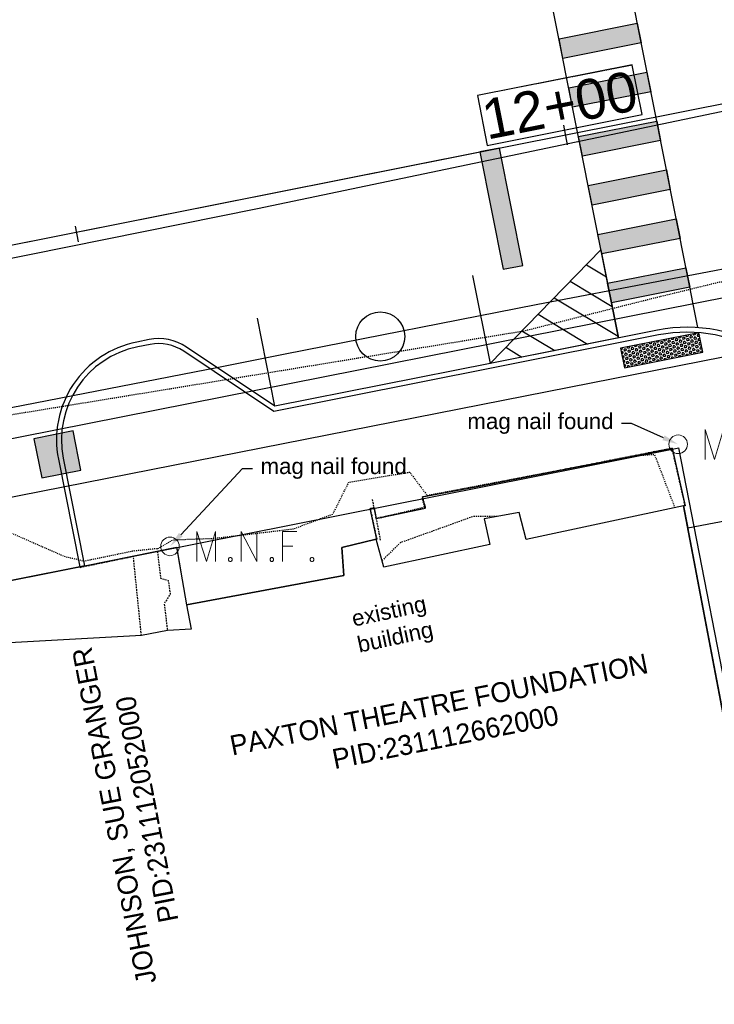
# Model space of a CAD drawing. Header units: feet. Extents: x 1743473 to 1753761, y 447116 to 448712.
# Tile 26 of 34: x 1750699 to 1750769, y 448063 to 448162. Entities that reach past the tile are written whole.
import ezdxf
from ezdxf import colors
from ezdxf.entities.mleader import LeaderData, LeaderLine
from ezdxf.math import Vec2, Vec3

# ---------------------------------------------------------------- set-up
doc = ezdxf.new("R2010")
doc.units = ezdxf.units.FT
doc.header["$MEASUREMENT"] = 0
for name, pattern in [('dsolidcl', [0]), ('elecex', [0]), ('HIDDEN', [0.09375, 0.0625, -0.03125]), ('HIDDENX2', [0.1875, 0.125, -0.0625]), ('OhDOT_USTN1', [0.054999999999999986, 0.014, -0.04099999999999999]), ('OhDOT_USTN3', [0.22, 0.165, -0.055]), ('OhDOT_USTN5', [0.11, 0.055, -0.055]), ('rowex', [0]), ('waterex', [0])]:
    doc.linetypes.add(name, pattern=pattern)
doc.layers.get('Defpoints').update_dxf_attribs({"color": 13})
for name, color, linetype in [('ALIGN', 7, 'Continuous'), ('BD_X_Building', 231, 'Continuous'), ('C-STM STR', 132, 'Continuous'), ('PM_P_CL_Double_Solid', 2, 'dsolidcl'), ('PM_P_Crosswalk', 7, 'Continuous'), ('PM_P_Edge_Line', 7, 'Continuous'), ('PM_P_Parking_Lot_Stall', 7, 'Continuous'), ('PV_P_Curb', 120, 'Continuous'), ('PV_P_Curb_Ramp', 120, 'Continuous'), ('PV_P_EOP', 7, 'Continuous'), ('PV_P_Walk', 231, 'Continuous'), ('PV_X_EOP', 7, 'OhDOT_USTN3'), ('PV_X_Steps', 120, 'OhDOT_USTN1'), ('PV_X_Walk', 120, 'OhDOT_USTN5'), ('RD_X_Misc_Items', 1, 'OhDOT_USTN3'), ('RW_X_Fee_RW', 6, 'rowex'), ('SH_Text', 7, 'Continuous'), ('SRF-CONT EG MAJ', 9, 'HIDDENX2'), ('SRF-CONT EG MIN', 8, 'HIDDEN'), ('SRF-LBL EG.202402405', 7, 'Continuous'), ('SV_X_Control_Cells_Found', 7, 'Continuous'), ('UT_X_Electric', 1, 'elecex'), ('UT_X_Water', 133, 'waterex'), ('XREF', 7, 'Continuous')]:
    doc.layers.add(name, color=color, linetype=linetype)
doc.layers.add('SC_Scratch1', color=7, linetype='Continuous', plot=False)
doc.styles.add('CBUS', font='font31.shx', dxfattribs={"height": 0.1})
doc.styles.add('L80', font='arial.ttf', dxfattribs={"height": 0.08})
doc.styles.add('Slanted-Normal', font='font31.shx', dxfattribs={"height": 0.14})

# ---------------------------------------------------------------- blocks, each defined once
blk = doc.blocks.new('MNAIL')
at = {"layer": 'SV_X_Control_Cells_Found', "color": 7, "linetype": 'Continuous', "lineweight": 0, "flags": 128}
for points in [[(0.07201255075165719, -0.04043553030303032), (0.07201255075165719, 0.03956446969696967), (0.0973653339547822, -0.04043553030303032), (0.1216158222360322, 0.03956446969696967), (0.1216158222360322, -0.04043553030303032)], [(0.1905135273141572, -0.04043553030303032), (0.1905135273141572, 0.03956446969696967), (0.2318538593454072, -0.04043553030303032), (0.2318538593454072, 0.03956446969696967)], [(0.3393233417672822, 0.03956446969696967), (0.3012898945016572, 0.03956446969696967), (0.3012898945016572, -0.04043553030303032)], [(0.3012898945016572, 0.0005117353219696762), (0.3283003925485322, 0.0005117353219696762)], [(0.1602046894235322, -0.02972263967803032), (0.1629561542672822, -0.02972263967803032), (0.1646138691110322, -0.03098240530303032), (0.1662630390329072, -0.03350193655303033), (0.1662630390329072, -0.03665623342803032), (0.1646138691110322, -0.03917576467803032), (0.1629561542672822, -0.04043553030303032), (0.1602046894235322, -0.04043553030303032), (0.1585469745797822, -0.03917576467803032), (0.1568978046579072, -0.03665623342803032), (0.1568978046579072, -0.03350193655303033), (0.1585469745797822, -0.03098240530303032), (0.1602046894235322, -0.02972263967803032)], [(0.2709810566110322, -0.02972263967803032), (0.2737325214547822, -0.02972263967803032), (0.2753902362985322, -0.03098240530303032), (0.2770394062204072, -0.03350193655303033), (0.2770394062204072, -0.03665623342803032), (0.2753902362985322, -0.03917576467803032), (0.2737325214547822, -0.04043553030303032), (0.2709810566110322, -0.04043553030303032), (0.2693233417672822, -0.03917576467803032), (0.2676741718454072, -0.03665623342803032), (0.2676741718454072, -0.03350193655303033), (0.2693233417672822, -0.03098240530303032), (0.2709810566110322, -0.02972263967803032)], [(0.3784505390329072, -0.02972263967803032), (0.3812020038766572, -0.02972263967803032), (0.3828597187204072, -0.03098240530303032), (0.3845088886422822, -0.03350193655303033), (0.3845088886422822, -0.03665623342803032), (0.3828597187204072, -0.03917576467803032), (0.3812020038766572, -0.04043553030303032), (0.3784505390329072, -0.04043553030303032), (0.3767928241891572, -0.03917576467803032), (0.3751436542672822, -0.03665623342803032), (0.3751436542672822, -0.03350193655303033), (0.3767928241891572, -0.03098240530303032), (0.3784505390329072, -0.02972263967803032)]]:
    blk.add_lwpolyline(points, dxfattribs=at)
at = {"layer": 'SV_X_Control_Cells_Found', "color": 7, "linetype": 'Continuous', "lineweight": 0}
blk.add_circle((2.499999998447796e-05, -2.916666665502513e-05), 0.0248708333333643, dxfattribs=at)
blk = doc.blocks.new('*U169', base_point=(1750714.55, 448108.7174, 734.0942999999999))
at = {"xscale": 37.50000000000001, "yscale": 37.50000000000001, "zscale": 37.50000000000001}
blk.add_blockref('MNAIL', (1750714.55, 448108.7174, 734.0942999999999), dxfattribs=at)
blk = doc.blocks.new('*U170', base_point=(1750765.505, 448118.9613999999, 733.9662))
at = {"xscale": 37.50000000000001, "yscale": 37.50000000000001, "zscale": 37.50000000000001}
blk.add_blockref('MNAIL', (1750765.505, 448118.9613999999, 733.9662), dxfattribs=at)
blk = doc.blocks.new('Dim1')
h = blk.add_hatch(color=4)
h.dxf.hatch_style = 1
h.paths.add_polyline_path([(0, 0), (-1.000000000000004, -0.1999999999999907), (-1.000000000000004, 0.1999999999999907)])
at = {"color": 4}
blk.add_lwpolyline([(0, 0), (-1.000000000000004, -0.1999999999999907), (-1.000000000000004, 0.1999999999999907), (0, 0)], dxfattribs=at)
blk = doc.blocks.new('*U292')
h = blk.add_hatch()
h.set_pattern_fill('HEX', color=0, scale=0.9999999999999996, angle=-0.4128141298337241)
h.set_pattern_definition([(359.5871858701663, (3.999896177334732, -0.02881961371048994), (0.001559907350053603, 0.2165007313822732), [0.125, -0.2499999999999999]), (119.5871858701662, (3.999896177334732, -0.02881961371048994), (-0.1882750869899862, -0.1068994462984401), [0.1249999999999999, -0.2499999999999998]), (59.58718587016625, (4.124892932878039, -0.02972022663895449), (-0.1867151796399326, 0.1096012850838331), [0.1249999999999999, -0.2499999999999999])])
h.paths.add_polyline_path([(0, 0), (7.999792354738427, -0.05763922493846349), (8.01420216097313, 1.942308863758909), (0.01440980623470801, 1.999948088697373)])
at = {"color": 0}
blk.add_lwpolyline([(0, 0), (7.999792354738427, -0.05763922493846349), (8.01420216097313, 1.942308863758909), (0.01440980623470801, 1.999948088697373)], close=True, dxfattribs=at)
blk = doc.blocks.new('2024.02405 EX BASE_1')
at = {"layer": 'BD_X_Building', "flags": 128}
for points in [[(1750766.041999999, 448112.7990000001), (1750750.255, 448109.4010000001), (1750749.57, 448112.1099999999), (1750746.049000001, 448111.4920000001), (1750746.618, 448108.9019999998), (1750735.982, 448106.6359999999), (1750735.240999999, 448109.452), (1750731.777, 448108.6189999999), (1750731.997, 448105.8089999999), (1750716.196, 448102.8500000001), (1750716.671, 448100.4240000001)], [(1750766.041999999, 448112.7990000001), (1750776.062, 448060.0979999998), (1750777.96, 448060.426), (1750780.348, 448048.219), (1750778.755, 448047.8089999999), (1750786.858, 448006.693)]]:
    blk.add_lwpolyline(points, dxfattribs=at)
at = {"layer": 'PV_X_EOP', "flags": 128}
for points in [[(1750713.286, 448108.2390000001), (1750713.617, 448105.531), (1750714.372, 448105.2999999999), (1750714.577, 448103.938), (1750713.974, 448102.9829999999), (1750714.288, 448100.293)], [(1750710.886, 448107.6869999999), (1750705.523, 448106.5769999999), (1750705.504544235, 448106.6650406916)], [(1750711.686, 448099.7729999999), (1750710.886, 448107.6869999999)]]:
    blk.add_lwpolyline(points, dxfattribs=at)
at = {"layer": 'PV_X_Steps', "flags": 128}
blk.add_lwpolyline([(1750739.82, 448113.6009999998), (1750740.069, 448112.6430000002), (1750735.644, 448111.562)], dxfattribs=at)
at = {"layer": 'PV_X_Walk', "flags": 128}
blk.add_lwpolyline([(1750715.226629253, 448108.5967710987), (1750716.196, 448102.8500000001)], dxfattribs=at)
at = {"layer": 'RD_X_Misc_Items', "flags": 128}
for points in [[(1750766.214, 448112.7760000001), (1750764.899999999, 448118.5580000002), (1750745.265, 448114.6970000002), (1750739.858, 448113.6740000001), (1750740.165490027, 448112.5514887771), (1750735.231, 448111.5279999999), (1750735.037, 448112.5949999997), (1750734.625, 448112.5239999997), (1750735.293, 448109.4070000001)], [(1750735.668, 448109.3459999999), (1750734.854, 448113.5010000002)]]:
    blk.add_lwpolyline(points, dxfattribs=at)
at = {"layer": 'RW_X_Fee_RW'}
for points in [[(1750421.269276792, 447718.3973507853), (1750359.648203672, 448037.9450893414), (1750765.564387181, 448118.5986356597)], [(1750772.019889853, 448085.5096304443), (1750765.564387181, 448118.5986356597)]]:
    blk.add_lwpolyline(points, dxfattribs=at)
at = {"layer": 'SC_Scratch1', "flags": 128}
blk.add_lwpolyline([(1750297.913, 448057.8719999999), (1750322.193, 448063.1579999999), (1750388.448, 448076.307), (1750437.35, 448086.061), (1750484.746, 448095.448), (1750531.618, 448104.4889999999), (1750532.216, 448104.629), (1750579.58, 448114.16), (1750627.553, 448123.651), (1750673.935, 448132.645), (1750723.325, 448142.615), (1750770.448, 448152.476), (1750792.279, 448157.144), (1750824.588, 448164.212), (1750874.898, 448175.045), (1750923.596, 448186.2569999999), (1750974.024, 448199.053), (1751025.284, 448212.84)], dxfattribs=at)
at = {"layer": 'UT_X_Electric', "flags": 128}
blk.add_lwpolyline([(1750571.278, 448088.5779), (1750774.447, 448128.6095)], dxfattribs=at)
at = {"layer": 'UT_X_Water'}
for points, elevation in [([(1750460.795469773, 448072.5486002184), (1750502.298265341, 448080.7401604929), (1750506.207961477, 448081.5850397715), (1750531.373650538, 448086.5377121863), (1750574.024566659, 448094.931102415), (1750582.522118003, 448096.6116348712), (1750598.207004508, 448099.7135826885), (1750611.277893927, 448102.2985689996), (1750614.546160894, 448102.9449232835), (1750641.818683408, 448108.4147351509), (1750650.480350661, 448110.1142070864), (1750660.483398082, 448111.8812128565), (1750667.312462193, 448113.4253635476), (1750679.25404291, 448115.7042215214), (1750797.748776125, 448139.1700782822), (1750801.698207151, 448139.5314353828), (1750804.399255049, 448140.5163092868), (1750811.047136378, 448142.1643937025), (1750831.436119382, 448147.3212247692), (1750880.900735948, 448160.2381246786), (1750883.484829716, 448160.9116688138), (1750888.018162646, 448162.0507932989), (1750897.38398385, 448164.5507964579), (1750965.43467242, 448182.3212417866)], 734.5559586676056), ([(1750451.033104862, 448074.2058482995), (1750494.015087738, 448082.6440370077), (1750525.248223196, 448088.6685040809), (1750552.710048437, 448094.0267814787), (1750568.065915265, 448097.0776713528), (1750590.772161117, 448101.5958911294), (1750617.742097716, 448106.8672779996), (1750638.509723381, 448110.8741374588), (1750653.865590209, 448113.925027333), (1750683.294970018, 448119.6308668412), (1750689.989661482, 448120.9823716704), (1750719.41904129, 448126.6882111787), (1750726.113240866, 448128.0396291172), (1750751.278843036, 448132.9927934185), (1750775.818357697, 448137.6654375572), (1750786.444578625, 448139.7973156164), (1750805.874403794, 448143.6513922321)], 734.5451501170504)]:
    blk.add_lwpolyline(points, dxfattribs=dict(at, elevation=elevation))
at = {"layer": 'SV_X_Control_Cells_Found'}
for name, p in [('*U170', (1750765.505, 448118.9613999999, 733.9662)), ('*U169', (1750714.55, 448108.7174, 734.0942999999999))]:
    blk.add_blockref(name, p, dxfattribs=at)
at = {"layer": 'SC_Scratch1', "insert": (1750732.638628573, 448102.2256361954), "char_height": 1.6, "width": 7.571798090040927, "attachment_point": 1, "rotation": 12.096355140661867, "style": 'L80'}
blk.add_mtext('existing building', dxfattribs=at)
at = {"layer": 'SH_Text', "char_height": 2, "width": 42.03753408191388, "attachment_point": 1, "style": 'CBUS'}
for s, insert, rotation in [('\\pxqc;JOHNSON, SUE GRANGER\\PPID:231112052000', (1750711.98602803, 448060.8781445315), 101), ('\\pxqc;PAXTON THEATRE FOUNDATION\\PPID:231112662000', (1750720.7047331, 448089.751362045), 11.238023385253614)]:
    blk.add_mtext(s, dxfattribs=dict(at, insert=insert, rotation=rotation))
at = {"layer": 'SC_Scratch1'}
ml = blk.add_multileader_mtext('Standard', dxfattribs=at)
ml.set_content('DOORWAY', color=256, style='L80')
ml.set_leader_properties()
ml.build(insert=Vec2(0, 0))
ml.multileader.update_dxf_attribs({"text_left_attachment_type": 2, "text_right_attachment_type": 2, "dogleg_length": 0.05, "arrow_head_size": 1.6, "scale": 20})
ctx = ml.context
ctx.base_point, ctx.scale, ctx.char_height, ctx.arrow_head_size, ctx.landing_gap_size, ctx.plane_origin = Vec3(1750602.124311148, 448168.321568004), 20, 1.6, 1.6, 0.8, Vec3(1750576.896707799, 448163.0856708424)
ctx.left_attachment, ctx.right_attachment = 2, 2
notes = []
notes.append((ctx, [(0, (1, 1, 0), (1750601.124311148, 448168.321568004), (1, 0), 1, [(0, [(1750601.435, 448153.3190000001)], 0, [])])]))
ctx.mtext.insert, ctx.mtext.width, ctx.mtext.flow_direction = Vec3(1750602.924311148, 448169.121568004), 19.47939972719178, 5
ml = blk.add_multileader_mtext('Standard', dxfattribs=at)
ml.set_content('mag nail found', color=256, style='L80')
ml.set_leader_properties()
ml.build(insert=Vec2(0, 0))
ml.multileader.update_dxf_attribs({"text_left_attachment_type": 2, "text_right_attachment_type": 2, "dogleg_length": 0.05, "arrow_head_size": 1.6, "scale": 20})
ctx = ml.context
ctx.base_point, ctx.scale, ctx.char_height, ctx.arrow_head_size, ctx.landing_gap_size, ctx.plane_origin = Vec3(1750740.3371173, 448121.0330136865, 733.9662), 20, 1.6, 1.6, 0.8, Vec3(1750765.505, 448118.9613999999, 733.9662)
ctx.left_attachment, ctx.right_attachment, ctx.text_align_type = 2, 2, 2
notes.append((ctx, [(1, (1, 1, 0), (1750760.829180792, 448121.0330136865, 733.9662), (-1, 0), 1, [(0, [(1750765.505, 448118.9613999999, 733.9662)], 0, [])])]))
ctx.mtext.insert, ctx.mtext.alignment, ctx.mtext.flow_direction = Vec3(1750759.029180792, 448122.0818540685, 733.9662), 3, 5
ml = blk.add_multileader_mtext('Standard', dxfattribs=at)
ml.set_content('mag nail found', color=256, style='L80')
ml.set_leader_properties()
ml.build(insert=Vec2(0, 0))
ml.multileader.update_dxf_attribs({"text_left_attachment_type": 2, "text_right_attachment_type": 2, "dogleg_length": 0.05, "arrow_head_size": 1.6, "scale": 20})
ctx = ml.context
ctx.base_point, ctx.scale, ctx.char_height, ctx.arrow_head_size, ctx.landing_gap_size, ctx.plane_origin = Vec3(1750722.828981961, 448116.5217530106, 734.0942999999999), 20, 1.6, 1.6, 0.8, Vec3(1750714.55, 448108.7174, 734.0942999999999)
ctx.left_attachment, ctx.right_attachment = 2, 2
notes.append((ctx, [(0, (1, 1, 0), (1750721.828981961, 448116.5217530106, 734.0942999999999), (1, 0), 1, [(0, [(1750714.55, 448108.7174, 734.0942999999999)], 0, [])])]))
ctx.mtext.insert, ctx.mtext.flow_direction = Vec3(1750723.628981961, 448117.5705933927, 734.0942999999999), 5
ml = blk.add_multileader_mtext('Standard', dxfattribs=at)
ml.set_content('DOORWAY', color=256, style='L80')
ml.set_leader_properties()
ml.build(insert=Vec2(0, 0))
ml.multileader.update_dxf_attribs({"text_left_attachment_type": 2, "text_right_attachment_type": 2, "dogleg_length": 0.05, "arrow_head_size": 1.6, "scale": 20})
ctx = ml.context
ctx.base_point, ctx.scale, ctx.char_height, ctx.arrow_head_size, ctx.landing_gap_size, ctx.plane_origin = Vec3(1750611.057451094, 448077.5158263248), 20, 1.6, 1.6, 0.8, Vec3(1750582.597707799, 448097.4566708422)
ctx.left_attachment, ctx.right_attachment = 2, 2
notes.append((ctx, [(0, (1, 1, 0), (1750610.057451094, 448077.5158263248), (1, 0), 1, [(0, [(1750607.136, 448087.6899999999)], 0, [])])]))
ctx.mtext.insert, ctx.mtext.width, ctx.mtext.flow_direction = Vec3(1750611.857451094, 448078.3158263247), 19.47939972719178, 5
ml = blk.add_multileader_mtext('Standard', dxfattribs=at)
ml.set_content('DOORWAY', color=256, style='L80')
ml.set_leader_properties()
ml.build(insert=Vec2(0, 0))
ml.multileader.update_dxf_attribs({"text_left_attachment_type": 2, "text_right_attachment_type": 2, "dogleg_length": 0.05, "arrow_head_size": 1.6, "scale": 20})
ctx = ml.context
ctx.base_point, ctx.scale, ctx.char_height, ctx.arrow_head_size, ctx.landing_gap_size, ctx.plane_origin = Vec3(1750592.027451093, 448073.3028263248), 20, 1.6, 1.6, 0.8, Vec3(1750563.567707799, 448093.2436708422)
ctx.left_attachment, ctx.right_attachment = 2, 2
notes.append((ctx, [(0, (1, 1, 0), (1750591.027451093, 448073.3028263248), (1, 0), 1, [(0, [(1750588.106, 448083.477)], 0, [])])]))
ctx.mtext.insert, ctx.mtext.width, ctx.mtext.flow_direction = Vec3(1750592.827451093, 448074.1028263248), 19.47939972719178, 5
ml = blk.add_multileader_mtext('Standard', dxfattribs=at)
ml.set_content('DOORWAY', color=256, style='L80')
ml.set_leader_properties()
ml.build(insert=Vec2(0, 0))
ml.multileader.update_dxf_attribs({"text_left_attachment_type": 2, "text_right_attachment_type": 2, "dogleg_length": 0.05, "arrow_head_size": 1.6, "scale": 20})
ctx = ml.context
ctx.base_point, ctx.scale, ctx.char_height, ctx.arrow_head_size, ctx.landing_gap_size, ctx.plane_origin = Vec3(1750587.487451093, 448072.4218263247), 20, 1.6, 1.6, 0.8, Vec3(1750559.027707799, 448092.3626708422)
ctx.left_attachment, ctx.right_attachment = 2, 2
notes.append((ctx, [(0, (1, 1, 0), (1750586.487451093, 448072.4218263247), (1, 0), 1, [(0, [(1750583.566, 448082.5959999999)], 0, [])])]))
ctx.mtext.insert, ctx.mtext.width, ctx.mtext.flow_direction = Vec3(1750588.287451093, 448073.2218263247), 19.47939972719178, 5
ml = blk.add_multileader_mtext('Standard', dxfattribs=at)
ml.set_content('DOORWAY', color=256, style='L80')
ml.set_leader_properties()
ml.build(insert=Vec2(0, 0))
ml.multileader.update_dxf_attribs({"text_left_attachment_type": 2, "text_right_attachment_type": 2, "dogleg_length": 0.05, "arrow_head_size": 1.6, "scale": 20})
ctx = ml.context
ctx.base_point, ctx.scale, ctx.char_height, ctx.arrow_head_size, ctx.landing_gap_size, ctx.plane_origin = Vec3(1750577.042451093, 448070.2798263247), 20, 1.6, 1.6, 0.8, Vec3(1750548.582707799, 448090.2206708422)
ctx.left_attachment, ctx.right_attachment = 2, 2
notes.append((ctx, [(0, (1, 1, 0), (1750576.042451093, 448070.2798263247), (1, 0), 1, [(0, [(1750573.120999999, 448080.4539999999)], 0, [])])]))
ctx.mtext.insert, ctx.mtext.width, ctx.mtext.flow_direction = Vec3(1750577.842451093, 448071.0798263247), 19.47939972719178, 5
ml = blk.add_multileader_mtext('Standard', dxfattribs=at)
ml.set_content('DOORWAY\\P735.03', color=256, style='L80')
ml.set_leader_properties()
ml.build(insert=Vec2(0, 0))
ml.multileader.update_dxf_attribs({"text_left_attachment_type": 2, "text_right_attachment_type": 2, "dogleg_length": 0.05, "arrow_head_size": 1.6, "scale": 20})
ctx = ml.context
ctx.base_point, ctx.scale, ctx.char_height, ctx.arrow_head_size, ctx.landing_gap_size, ctx.plane_origin = Vec3(1750524.492451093, 448059.6538263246), 20, 1.6, 1.6, 0.8, Vec3(1750496.032707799, 448079.594670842)
ctx.left_attachment, ctx.right_attachment = 2, 2
notes.append((ctx, [(0, (1, 1, 0), (1750523.492451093, 448059.6538263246), (1, 0), 1, [(0, [(1750520.571, 448069.8279999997)], 0, [])])]))
ctx.mtext.insert, ctx.mtext.width, ctx.mtext.flow_direction = Vec3(1750525.292451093, 448061.7871596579), 19.47939972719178, 5
ml = blk.add_multileader_mtext('Standard', dxfattribs=at)
ml.set_content('DOORWAY\\P735.09', color=256, style='L80')
ml.set_leader_properties()
ml.build(insert=Vec2(0, 0))
ml.multileader.update_dxf_attribs({"text_left_attachment_type": 2, "text_right_attachment_type": 2, "dogleg_length": 0.05, "arrow_head_size": 1.6, "scale": 20})
ctx = ml.context
ctx.base_point, ctx.scale, ctx.char_height, ctx.arrow_head_size, ctx.landing_gap_size, ctx.plane_origin = Vec3(1750507.696451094, 448056.2148263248), 20, 1.6, 1.6, 0.8, Vec3(1750479.2367078, 448076.1556708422)
ctx.left_attachment, ctx.right_attachment = 2, 2
notes.append((ctx, [(0, (1, 1, 0), (1750506.696451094, 448056.2148263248), (1, 0), 1, [(0, [(1750503.775, 448066.389)], 0, [])])]))
ctx.mtext.insert, ctx.mtext.width, ctx.mtext.flow_direction = Vec3(1750508.496451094, 448058.3481596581), 19.47939972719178, 5
for ctx, leaders in notes:
    for number, flags, end, landing, length, lines in leaders:
        leader = LeaderData()
        leader.index, (leader.has_last_leader_line, leader.has_dogleg_vector, leader.attachment_direction) = number, flags
        leader.last_leader_point, leader.dogleg_vector, leader.dogleg_length = Vec3(end), Vec3(landing), length
        for number, points, colour, breaks in lines:
            line = LeaderLine()
            line.index, line.vertices, line.color, line.breaks = number, Vec3.list(points), colors.encode_raw_color(colour), breaks
            leader.lines.append(line)
        ctx.leaders.append(leader)
blk = doc.blocks.new('2024.02405 PROP BASE_1')
at = {"layer": 'PM_P_Crosswalk'}
h = blk.add_hatch(color=256, dxfattribs=at)
h.dxf.hatch_style = 1
h.paths.add_polyline_path([(1750753.562113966, 448159.6286809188), (1750761.408722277, 448161.1877633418), (1750761.798492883, 448159.2261112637), (1750753.951884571, 448157.6670288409)])
h.paths.add_polyline_path([(1750754.53654048, 448154.7245507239), (1750762.383148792, 448156.2836331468), (1750762.772919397, 448154.3219810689), (1750754.926311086, 448152.762898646)])
h = blk.add_hatch(color=256, dxfattribs=at)
h.dxf.hatch_style = 1
h.paths.add_polyline_path([(1750755.510966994, 448149.8204205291), (1750763.357575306, 448151.379502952), (1750763.747345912, 448149.4178508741), (1750755.9007376, 448147.8587684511)])
h.paths.add_polyline_path([(1750756.485393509, 448144.9162903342), (1750764.332001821, 448146.4753727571), (1750764.721772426, 448144.5137206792), (1750756.875164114, 448142.9546382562)])
h = blk.add_hatch(color=256, dxfattribs=at)
h.dxf.hatch_style = 1
h.paths.add_polyline_path([(1750747.959946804, 448136.5112446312), (1750749.921598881, 448136.901015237), (1750747.582975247, 448148.6709277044), (1750745.621323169, 448148.2811570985)])
h = blk.add_hatch(color=256, dxfattribs=at)
h.dxf.hatch_style = 1
h.paths.add_polyline_path([(1750757.459820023, 448140.0121601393), (1750765.306428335, 448141.5712425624), (1750765.696198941, 448139.6095904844), (1750757.849590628, 448138.0505080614)])
h.paths.add_polyline_path([(1750758.434246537, 448135.1080299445), (1750766.280854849, 448136.6671123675), (1750766.670625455, 448134.7054602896), (1750758.824017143, 448133.1463778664)])
at = {"layer": 'PM_P_Parking_Lot_Stall'}
h = blk.add_hatch(dxfattribs=at)
h.set_pattern_fill('ANSI31', color=256, scale=18, angle=104)
h.set_pattern_definition([(149, (0, 0), (-1.158835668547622, -1.928626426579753), [])])
h.paths.add_polyline_path([(1750757.768207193, 448138.4600976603), (1750759.522174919, 448129.6326633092), (1750746.646350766, 448127.0743004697)])
at = {"layer": 'Defpoints', "color": 6}
blk.add_lwpolyline([(1750747.959946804, 448136.5112446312), (1750749.921598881, 448136.901015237), (1750747.582975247, 448148.6709277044), (1750745.621323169, 448148.2811570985)], close=True, dxfattribs=at)
at = {"layer": 'PM_P_CL_Double_Solid'}
blk.add_line((1750587.901088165, 448116.9429232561), (1750745.621323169, 448148.2811570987), dxfattribs=at)
at = {"layer": 'PM_P_Crosswalk'}
blk.add_lwpolyline([(1750759.522174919, 448129.6326633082), (1750750.915103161, 448172.9506558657)], dxfattribs=at)
at = {"layer": 'PM_P_Edge_Line'}
blk.add_lwpolyline([(1750767.474068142, 448130.6618638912), (1750758.510775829, 448175.7726565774)], dxfattribs=at)
for points in [[(1750753.562113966, 448159.6286809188), (1750761.408722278, 448161.1877633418), (1750761.798492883, 448159.2261112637), (1750753.951884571, 448157.6670288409)], [(1750754.53654048, 448154.7245507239), (1750762.383148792, 448156.2836331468), (1750762.772919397, 448154.3219810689), (1750754.926311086, 448152.762898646)], [(1750754.53654048, 448154.7245507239), (1750762.383148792, 448156.2836331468), (1750762.772919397, 448154.3219810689), (1750754.926311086, 448152.762898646)], [(1750755.510966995, 448149.8204205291), (1750763.357575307, 448151.379502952), (1750763.747345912, 448149.4178508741), (1750755.9007376, 448147.8587684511)], [(1750756.485393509, 448144.9162903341), (1750764.332001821, 448146.4753727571), (1750764.721772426, 448144.5137206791), (1750756.875164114, 448142.9546382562)], [(1750757.459820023, 448140.0121601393), (1750765.306428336, 448141.5712425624), (1750765.696198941, 448139.6095904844), (1750757.849590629, 448138.0505080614)], [(1750757.768207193, 448138.4600976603), (1750759.522174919, 448129.6326633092), (1750746.646350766, 448127.0743004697)], [(1750758.434246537, 448135.1080299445), (1750766.28085485, 448136.6671123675), (1750766.670625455, 448134.7054602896), (1750758.824017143, 448133.1463778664)]]:
    blk.add_lwpolyline(points, close=True, dxfattribs=at)
at = {"layer": 'PM_P_Parking_Lot_Stall'}
for points in [[(1750744.89238304, 448135.9017348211), (1750746.646350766, 448127.0743004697)], [(1750725.068177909, 448122.7868238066), (1750723.314210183, 448131.6142581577)]]:
    blk.add_lwpolyline(points, dxfattribs=at)
at = {"layer": 'PV_P_Curb'}
blk.add_lwpolyline([(1750781.604121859, 448113.4518801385), (1750780.595789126, 448118.5266548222, 0.4142135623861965), (1750763.547974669, 448129.9227954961), (1750746.946929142, 448126.6242495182), (1750724.962484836, 448122.2560487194), (1750715.930693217, 448128.2936301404, 0.1989123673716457), (1750712.552861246, 448128.9662567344), (1750711.317655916, 448128.7208275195, 0.4142135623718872), (1750703.851218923, 448117.551569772), (1750705.994957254, 448106.7624833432), (1750705.504544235, 448106.6650406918)], format="xyb", dxfattribs=at)
at = {"layer": 'PV_P_EOP'}
blk.add_lwpolyline([(1750782.094534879, 448113.5493227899), (1750781.086202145, 448118.6240974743, 0.4142135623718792), (1750763.450532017, 448130.4132085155), (1750746.646350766, 448127.0743004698), (1750725.068177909, 448122.7868238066), (1750716.208565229, 448128.7093068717, 0.1989123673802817), (1750712.455418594, 448129.4566697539), (1750711.220213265, 448129.211240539, 0.4142135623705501), (1750703.360805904, 448117.4541271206), (1750705.504544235, 448106.6650406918), (1750680.784404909, 448101.753270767), (1750678.640666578, 448112.5423571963, 0.4142135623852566), (1750666.883553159, 448120.4017645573, 0.1989123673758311), (1750663.701212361, 448118.2763544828), (1750657.778729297, 448109.4167418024), (1750593.044210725, 448096.5543118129), (1750584.184598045, 448102.4767948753, 0.1989123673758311), (1750580.431451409, 448103.2241577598)], format="xyb", dxfattribs=at)
at = {"layer": 'PV_P_Walk'}
blk.add_lwpolyline([(1750705.994957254, 448106.7624833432), (1750715.219, 448108.642), (1750716.196, 448102.8500000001), (1750731.997, 448105.8089999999), (1750731.777, 448108.6189999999), (1750735.240999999, 448109.452), (1750735.293, 448109.4070000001), (1750734.625, 448112.5239999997), (1750735.037, 448112.5949999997), (1750735.231, 448111.5279999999), (1750740.165490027, 448112.5514887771), (1750739.858, 448113.6740000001), (1750745.265, 448114.6970000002), (1750764.899999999, 448118.5580000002), (1750766.214, 448112.7760000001), (1750766.041999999, 448112.7990000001), (1750766.465129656, 448110.573515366), (1750781.604121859, 448113.4518801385)], dxfattribs=at)
at = {"layer": 'SC_Scratch1'}
blk.add_circle((1750735.639017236, 448129.7664766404), 2.460889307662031, dxfattribs=at)
at = {"layer": 'PV_P_Curb_Ramp', "rotation": 191.6508375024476}
blk.add_blockref('*U292', (1750767.575284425, 448130.1524587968), dxfattribs=at)
at = {"layer": 'Defpoints', "color": 6}
ml = blk.add_multileader_mtext('Standard', dxfattribs=at)
ml.set_content('EXISTING DIMENSIONS SUFFICE FOR ADA PARKING PER R310.2.1 EXCEPTION 2', color=6, style='Slanted-Normal')
ml.set_leader_properties()
ml.set_arrow_properties(name='Dim1')
ml.build(insert=Vec2(0, 0))
ml.multileader.update_dxf_attribs({"text_left_attachment_type": 2, "text_right_attachment_type": 2, "dogleg_length": 0.05, "arrow_head_size": 2.5, "scale": 20})
ctx = ml.context
ctx.base_point, ctx.scale, ctx.char_height, ctx.arrow_head_size, ctx.landing_gap_size, ctx.plane_origin = Vec3(1750686.554450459, 447934.9273692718), 20, 2.8, 2.5, 0.8, Vec3(1750522.065988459, 448087.9246529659)
ctx.left_attachment, ctx.right_attachment = 2, 2
notes = []
notes.append((ctx, [(0, (1, 1, 0), (1750685.554450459, 447934.9273692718), (1, 0), 1, [(0, [(1750522.065988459, 448087.9246529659)], 0, [])])]))
ctx.mtext.insert, ctx.mtext.width, ctx.mtext.flow_direction = Vec3(1750687.354450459, 447940.9940359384), 65.22431040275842, 5
for ctx, leaders in notes:
    for number, flags, end, landing, length, lines in leaders:
        leader = LeaderData()
        leader.index, (leader.has_last_leader_line, leader.has_dogleg_vector, leader.attachment_direction) = number, flags
        leader.last_leader_point, leader.dogleg_vector, leader.dogleg_length = Vec3(end), Vec3(landing), length
        for number, points, colour, breaks in lines:
            line = LeaderLine()
            line.index, line.vertices, line.color, line.breaks = number, Vec3.list(points), colors.encode_raw_color(colour), breaks
            leader.lines.append(line)
        ctx.leaders.append(leader)

msp = doc.modelspace()

# ---------------------------------------------------------------- hatches: boundary and pattern name
at = {"layer": 'C-STM STR', "linetype": 'Continuous', "lineweight": -3}
msp.add_hatch(color=132, dxfattribs=at).paths.add_polyline_path([(1750704.835244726, 448120.2959628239), (1750700.91194057, 448119.5164216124), (1750701.691481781, 448115.5931174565), (1750705.614785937, 448116.372658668)], flags=0)

# ---------------------------------------------------------------- linework, layer by layer
at = {"layer": 'ALIGN', "color": 2, "linetype": 'Continuous', "lineweight": -3}
msp.add_line((1750705.378798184, 448139.2656168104), (1750705.066981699, 448140.8349384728), dxfattribs=at)
at = {"layer": 'ALIGN', "color": 2, "linetype": 'Continuous', "lineweight": -3, "flags": 128}
msp.add_lwpolyline([(1749575.901489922, 447923.1229830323), (1750285.893358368, 448055.8114457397, 0.0071198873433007), (1750291.476580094, 448056.9373833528), (1750351.911348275, 448070.023131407, -0.004273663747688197), (1750355.258846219, 448070.7180556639), (1750790.007110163, 448157.1003943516, 0.00409262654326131), (1750793.213049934, 448157.7647211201), (1750938.258554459, 448189.0610228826, 0.01292986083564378), (1750948.308282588, 448191.5029956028), (1751026.944275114, 448212.7782244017)], format="xyb", dxfattribs=at)
at = {"layer": 'C-STM STR', "color": 132, "linetype": 'Continuous', "lineweight": -3}
for p, q in [((1750704.835244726, 448120.2959628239), (1750700.91194057, 448119.5164216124)), ((1750705.614785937, 448116.372658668), (1750704.835244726, 448120.2959628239)), ((1750700.91194057, 448119.5164216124), (1750701.691481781, 448115.5931174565)), ((1750701.691481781, 448115.5931174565), (1750705.614785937, 448116.372658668))]:
    msp.add_line(p, q, dxfattribs=at)
at = {"layer": 'SRF-CONT EG MAJ', "color": 9, "linetype": 'HIDDENX2', "lineweight": -3, "elevation": 735, "flags": 128}
msp.add_lwpolyline([(1750747.354910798, 448111.7212112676), (1750744.942629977, 448111.7049484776), (1750737.641907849, 448109.0757030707), (1750735.811441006, 448107.2841702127)], dxfattribs=at)
at = {"layer": 'SRF-CONT EG MIN', "color": 8, "linetype": 'HIDDEN', "lineweight": -3, "elevation": 734, "flags": 128}
msp.add_lwpolyline([(1750848.032905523, 448039.8801611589), (1750842.984138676, 448045.3584080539), (1750834.711002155, 448056.491637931), (1750833.977096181, 448059.7709830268), (1750832.618431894, 448066.0617607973), (1750831.929464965, 448070.8563147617), (1750832.068710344, 448071.0727586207), (1750832.028933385, 448071.1835143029), (1750831.693450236, 448071.8491131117), (1750830.958101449, 448073.3704347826), (1750829.95335468, 448078.2517635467), (1750829.431621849, 448080.7933445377), (1750828.835378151, 448083.691235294), (1750828.601141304, 448084.5437717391), (1750827.593267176, 448080.5603015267), (1750827.442205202, 448074.8037919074), (1750824.815573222, 448073.0387824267), (1750824.688051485, 448070.0908514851), (1750818.273078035, 448028.5192196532), (1750807.176185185, 448060.3186666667), (1750802.572620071, 448073.4875555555), (1750802.37764186, 448073.9740465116), (1750802.264607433, 448074.4181788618), (1750802.084333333, 448074.8585800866), (1750798.033541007, 448085.7245021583), (1750792.807972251, 448113.6254748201), (1750790.328311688, 448120.796051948), (1750790.561378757, 448122.1596152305), (1750785.061006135, 448126.8280736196), (1750782.373901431, 448132.7975294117), (1750782.418688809, 448133.5206881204), (1750782.312318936, 448134.11406788), (1750782.549761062, 448134.5457477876), (1750775.663870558, 448134.9604263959), (1750775.510293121, 448134.9465702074), (1750775.061368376, 448135.1414565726), (1750774.781926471, 448135.1955122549), (1750771.155064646, 448135.3440303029), (1750769.650081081, 448135.2134729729), (1750762.222358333, 448133.3943583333), (1750750.03403125, 448130.3043918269), (1750689.745910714, 448120.4460178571), (1750686.267772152, 448119.2442151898), (1750685.054125, 448117.5095986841), (1750677.556851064, 448115.6015744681), (1750676.091436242, 448115.5624697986), (1750656.994088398, 448110.8542983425), (1750630.909525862, 448102.7773017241), (1750627.849168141, 448101.4765044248), (1750631.080067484, 448102.0928404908), (1750633.162476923, 448102.5067538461), (1750676.368607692, 448110.8831923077), (1750677.152111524, 448111.0616059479), (1750679.124758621, 448111.4800689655), (1750690.205198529, 448113.7598566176), (1750704.044033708, 448107.6866629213), (1750705.348679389, 448107.408572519), (1750705.869109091, 448107.2351090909), (1750710.842072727, 448108.2643818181), (1750713.172641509, 448108.5177547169), (1750713.276360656, 448108.4618852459), (1750714.84151773, 448109.3740921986), (1750719.053701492, 448109.5334179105), (1750726.937540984, 448110.4774262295), (1750730.8888, 448111.9657999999), (1750732.486355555, 448115.1553555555), (1750738.587714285, 448116.1681428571), (1750740.157277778, 448114.0647499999), (1750740.350610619, 448113.8366283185), (1750761.253445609, 448117.8188374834), (1750763.122855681, 448117.9512896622), (1750765.108945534, 448112.7599716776), (1750765.139885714, 448112.6048285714)], dxfattribs=at)
at = {"layer": 'SRF-LBL EG.202402405', "color": 7, "linetype": 'Continuous', "lineweight": -3, "flags": 128}
msp.add_lwpolyline([(1750776.062, 448060.0979999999), (1750774.404156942, 448068.8175595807), (1750766.042, 448112.799), (1750750.255, 448109.401), (1750749.57, 448112.1099999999), (1750746.049, 448111.492), (1750746.618, 448108.9019999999), (1750735.982, 448106.6359999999), (1750735.241, 448109.4519999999), (1750731.777, 448108.6189999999), (1750731.997, 448105.809), (1750726.262523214, 448104.7351238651), (1750716.196, 448102.85), (1750716.671, 448100.424), (1750714.288, 448100.293), (1750711.686, 448099.7729999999), (1750682.166, 448098.146)], dxfattribs=at)

# ---------------------------------------------------------------- next in the draw order: texts
at = {"layer": 'ALIGN', "color": 2, "linetype": 'Continuous', "lineweight": -3, "insert": (1750754.030329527, 448150.971534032), "char_height": 4, "width": 14.96673942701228, "attachment_point": 8, "rotation": 11.238023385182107, "style": 'L80', "bg_fill": 3, "box_fill_scale": 1.125, "bg_fill_color": 256, "bg_fill_true_color": 13158600, "bg_fill_transparency": 0}
msp.add_mtext('12+00', dxfattribs=at)

# ---------------------------------------------------------------- next in the draw order: linework, layer by layer
at = {"layer": 'ALIGN', "color": 7, "linetype": 'Continuous', "lineweight": -3}
for p, q in [((1750760.894486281, 448157.0096151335), (1750745.379236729, 448153.926811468)), ((1750761.885396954, 448152.0225228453), (1750760.894486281, 448157.0096151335)), ((1750745.379236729, 448153.926811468), (1750746.370147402, 448148.9397191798)), ((1750746.370147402, 448148.9397191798), (1750761.885396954, 448152.0225228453))]:
    msp.add_line(p, q, dxfattribs=at)
at = {"layer": 'ALIGN', "color": 2, "linetype": 'Continuous', "lineweight": -3}
msp.add_line((1750754.420100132, 448149.0098819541), (1750754.030329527, 448150.971534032), dxfattribs=at)

# ---------------------------------------------------------------- next in the draw order: block references
at = {"layer": 'XREF'}
for name in ['2024.02405 EX BASE_1', '2024.02405 PROP BASE_1']:
    msp.add_blockref(name, (0, 0), dxfattribs=at)

doc.saveas('drawing.dxf')
